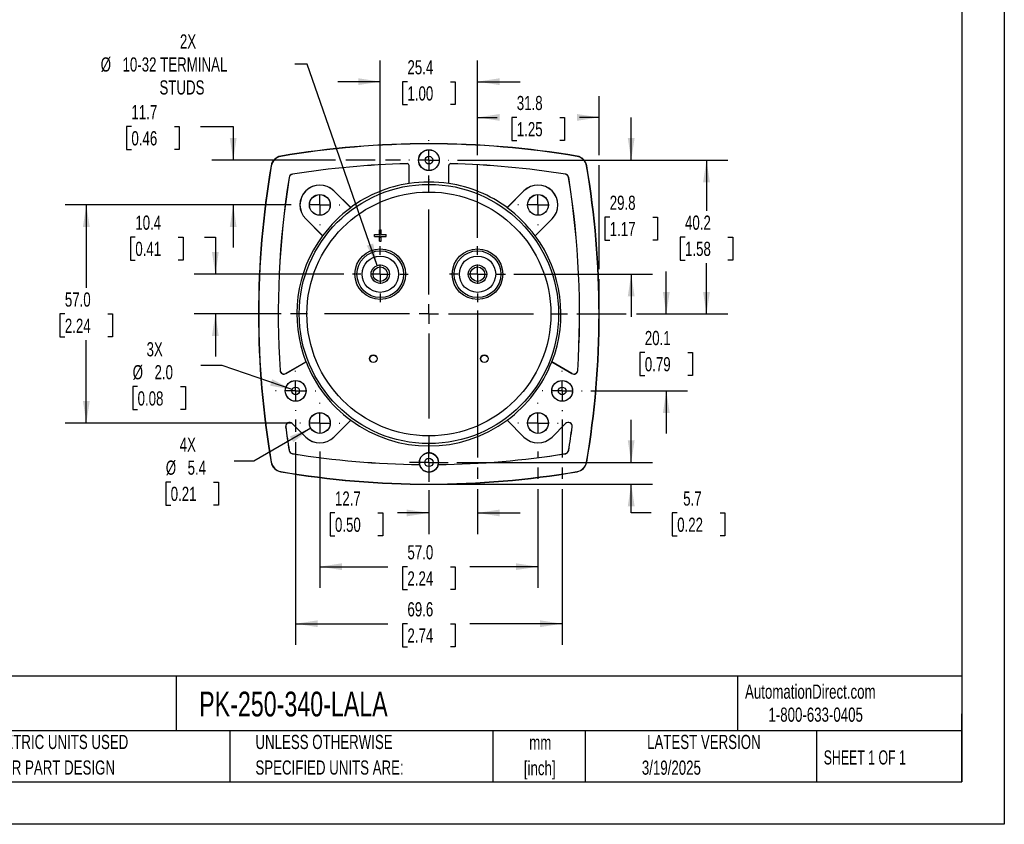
# Model space of a CAD drawing. Header units: millimetres. Extents: x 0 to 489, y 0 to 378.
# Tile 9 of 16: x 232 to 489, y 0 to 210. Entities that reach past the tile are written whole.
import ezdxf

# ---------------------------------------------------------------- set-up
doc = ezdxf.new("R2010")
doc.units = ezdxf.units.MM
doc.header["$LTSCALE"] = 1.75
doc.linetypes.add('CENTERX2', pattern=[20.32, 12.7, -2.54, 2.54, -2.54])
doc.layers.add('CENTER', color=40, linetype='CENTERX2')
doc.layers.add('DIMENSIONS', color=140, linetype='Continuous', lineweight=25)
doc.layers.add('TEXT', color=140, linetype='Continuous', lineweight=25)
doc.styles.add('SLDTEXTSTYLE0', font='TXT', dxfattribs={"width": 0.7})
doc.styles.add('SLDTEXTSTYLE1', font='TXT', dxfattribs={"width": 0.65})
doc.dimstyles.new('SLDDIMSTYLE0', dxfattribs={"dimtxt": 3.776514, "dimasz": 5.7785, "dimexe": 0, "dimexo": 0.0625, "dimgap": 0.944128, "dimtad": 0, "dimtih": 1, "dimtoh": 1, "dimrnd": 1e-09, "dimzin": 4, "dimdsep": 46, "dimtxsty": 'SLDTEXTSTYLE0', "dimsah": 1, "dimcen": 0.09, "dimadec": 0, "dimazin": 1, "dimtfac": 1, "dimtofl": 0, "dimtmove": 0, "dimatfit": 3, "dimfxl": 0, "dimfrac": 2, "dimtolj": 1, "dimtzin": 12, "dimarcsym": 0})
doc.dimstyles.new('SLDDIMSTYLE2', dxfattribs={"dimtxt": 3.776514, "dimasz": 5.7785, "dimexe": 0, "dimexo": 0.0625, "dimgap": 0.944128, "dimtad": 0, "dimtih": 1, "dimtoh": 1, "dimrnd": 1e-09, "dimzin": 12, "dimdsep": 46, "dimtxsty": 'SLDTEXTSTYLE0', "dimsah": 1, "dimcen": 0.09, "dimadec": 0, "dimazin": 3, "dimtfac": 1, "dimtmove": 0, "dimatfit": 0, "dimfxl": 0, "dimfrac": 2, "dimtolj": 1, "dimtzin": 12, "dimarcsym": 0})
doc.dimstyles.new('SLDDIMSTYLE3', dxfattribs={"dimtxt": 3.776514, "dimasz": 5.7785, "dimexe": 0, "dimexo": 0.0625, "dimgap": 0.944128, "dimtad": 0, "dimtih": 1, "dimtoh": 1, "dimrnd": 1e-09, "dimzin": 12, "dimdsep": 46, "dimtxsty": 'SLDTEXTSTYLE0', "dimsah": 1, "dimcen": 0.09, "dimadec": 0, "dimazin": 3, "dimtfac": 1, "dimtofl": 0, "dimtmove": 0, "dimatfit": 3, "dimfxl": 0, "dimfrac": 2, "dimtolj": 1, "dimtzin": 12, "dimarcsym": 0})
doc.dimstyles.new('SLDDIMSTYLE4', dxfattribs={"dimtxt": 3.776514, "dimasz": 5.7785, "dimexe": 0, "dimexo": 0.0625, "dimgap": 0.944128, "dimtad": 0, "dimtih": 1, "dimtoh": 1, "dimrnd": 1e-09, "dimzin": 12, "dimdsep": 46, "dimtxsty": 'SLDTEXTSTYLE0', "dimsah": 1, "dimcen": 0, "dimadec": 0, "dimazin": 3, "dimtfac": 1, "dimtofl": 0, "dimtmove": 0, "dimatfit": 3, "dimfxl": 0, "dimfrac": 2, "dimtolj": 1, "dimtzin": 12, "dimarcsym": 0})
doc.dimstyles.new('SLDDIMSTYLE5', dxfattribs={"dimtxt": 3.776514, "dimasz": 5.7785, "dimexe": 0, "dimexo": 0.0625, "dimgap": 0.944128, "dimtad": 0, "dimtih": 1, "dimtoh": 1, "dimrnd": 1e-09, "dimzin": 12, "dimdsep": 46, "dimtxsty": 'SLDTEXTSTYLE0', "dimsah": 1, "dimcen": 0, "dimadec": 0, "dimazin": 3, "dimtfac": 1, "dimtofl": 0, "dimtmove": 0, "dimatfit": 3, "dimfxl": 0, "dimfrac": 2, "dimtolj": 1, "dimtzin": 12, "dimarcsym": 0})
doc.dimstyles.new('SLDDIMSTYLE6', dxfattribs={"dimtxt": 3.776514, "dimasz": 5.7785, "dimexe": 0, "dimexo": 0.0625, "dimgap": 0.944128, "dimtad": 0, "dimtih": 1, "dimtoh": 1, "dimrnd": 1e-09, "dimzin": 4, "dimdsep": 46, "dimtxsty": 'SLDTEXTSTYLE0', "dimsah": 1, "dimcen": 0, "dimadec": 0, "dimazin": 1, "dimtfac": 1, "dimtofl": 0, "dimtmove": 0, "dimatfit": 3, "dimfxl": 0, "dimfrac": 2, "dimtolj": 1, "dimtzin": 12, "dimarcsym": 0})

# ---------------------------------------------------------------- blocks, each defined once
blk = doc.blocks.new('SW_NOTE_0_1')
at = {"layer": 'TEXT', "color": 0, "linetype": 'CENTERX2', "lineweight": 18, "char_height": 3.704, "attachment_point": 2, "style": 'SLDTEXTSTYLE0'}
for s, insert in [('mm', (4.98, 4.77)), ('[inch]', (4.83, -1.91))]:
    blk.add_mtext(s, dxfattribs=dict(at, insert=insert))
blk = doc.blocks.new('SW_NOTE_0_2')
at = {"layer": 'TEXT', "color": 0, "linetype": 'CENTERX2', "lineweight": 18, "char_height": 3.7042, "attachment_point": 1, "style": 'SLDTEXTSTYLE0'}
for s, insert in [('UNLESS OTHERWISE', (0, 4.77)), ('SPECIFIED UNITS ARE:', (0, -1.91))]:
    blk.add_mtext(s, dxfattribs=dict(at, insert=insert))
blk = doc.blocks.new('SW_NOTE_0_6')
at = {"layer": 'TEXT', "color": 0, "linetype": 'CENTERX2', "lineweight": 18, "char_height": 3.7042, "attachment_point": 1, "style": 'SLDTEXTSTYLE0'}
for s, insert in [('METRIC UNITS USED', (0, 4.77)), ('FOR PART DESIGN', (0, -1.91))]:
    blk.add_mtext(s, dxfattribs=dict(at, insert=insert))
blk = doc.blocks.new('_D_11')
at = {"layer": 'DIMENSIONS'}
for p, q in [((325.93, 153.29), (325.93, 199.65)), ((351.33, 174.91), (351.33, 199.65)), ((325.93, 194.09), (314.82, 194.09)), ((333.02, 194.09), (331.75, 194.09)), ((331.75, 194.09), (331.75, 188.09)), ((344.24, 194.09), (345.51, 194.09)), ((345.51, 194.09), (345.51, 188.09)), ((351.33, 194.09), (362.44, 194.09)), ((331.75, 188.09), (333.02, 188.09)), ((345.51, 188.09), (344.24, 188.09)), ((351.33, 153.29), (351.33, 172.25))]:
    blk.add_line(p, q, dxfattribs=at)
for points in [[(325.93, 194.09), (320.15, 194.98), (320.15, 193.2)], [(351.33, 194.09), (357.11, 193.2), (357.11, 194.98)]]:
    blk.add_solid(points, dxfattribs=at)
at = {"layer": 'DIMENSIONS', "char_height": 3.704, "attachment_point": 1, "style": 'SLDTEXTSTYLE0'}
for s, insert in [('25.4', (333.02, 199.71)), ('1.00', (333.02, 192.87))]:
    blk.add_mtext(s, dxfattribs=dict(at, insert=insert))
blk = doc.blocks.new('_D_12')
at = {"layer": 'DIMENSIONS'}
for p, q in [((351.33, 174.91), (351.33, 190.3)), ((383.08, 174.91), (383.08, 190.3)), ((351.33, 184.75), (356.48, 184.75)), ((361.59, 184.75), (360.32, 184.75)), ((360.32, 184.75), (360.32, 178.74)), ((372.82, 184.75), (374.08, 184.75)), ((374.08, 184.75), (374.08, 178.74)), ((383.08, 184.75), (377.93, 184.75)), ((360.32, 178.74), (361.59, 178.74)), ((374.08, 178.74), (372.82, 178.74)), ((351.33, 153.29), (351.33, 172.25)), ((383.08, 145.11), (383.08, 172.25)), ((383.08, 135.6), (383.08, 142.45))]:
    blk.add_line(p, q, dxfattribs=at)
for points in [[(351.33, 184.75), (357.11, 183.86), (357.11, 185.64)], [(383.08, 184.75), (377.3, 185.64), (377.3, 183.86)]]:
    blk.add_solid(points, dxfattribs=at)
at = {"layer": 'DIMENSIONS', "char_height": 3.704, "attachment_point": 1, "style": 'SLDTEXTSTYLE0'}
for s, insert in [('31.8', (361.59, 190.37)), ('1.25', (361.59, 183.52))]:
    blk.add_mtext(s, dxfattribs=dict(at, insert=insert))
blk = doc.blocks.new('_D_13')
at = {"layer": 'DIMENSIONS'}
for p, q in [((346.09, 173.58), (416.7, 173.58)), ((411.15, 173.58), (411.15, 160.33)), ((405.54, 153.48), (404.27, 153.48)), ((404.27, 153.48), (404.27, 147.48)), ((416.76, 153.48), (418.03, 153.48)), ((418.03, 153.48), (418.03, 147.48)), ((404.27, 147.48), (405.54, 147.48)), ((411.15, 133.38), (411.15, 146.63)), ((418.03, 147.48), (416.76, 147.48)), ((377.26, 133.38), (390.15, 133.38)), ((392.82, 133.38), (416.7, 133.38))]:
    blk.add_line(p, q, dxfattribs=at)
for points in [[(411.15, 173.58), (410.26, 167.8), (412.04, 167.8)], [(411.15, 133.38), (412.04, 139.16), (410.26, 139.16)]]:
    blk.add_solid(points, dxfattribs=at)
at = {"layer": 'DIMENSIONS', "char_height": 3.704, "attachment_point": 1, "style": 'SLDTEXTSTYLE0'}
for s, insert in [('40.2', (405.54, 159.1)), ('1.58', (405.54, 152.25))]:
    blk.add_mtext(s, dxfattribs=dict(at, insert=insert))
blk = doc.blocks.new('_D_14')
at = {"layer": 'DIMENSIONS'}
for p, q in [((391.48, 94.58), (391.48, 105.69)), ((345.91, 94.58), (397.04, 94.58)), ((340.85, 88.93), (397.04, 88.93)), ((391.48, 81.38), (391.48, 88.93)), ((396.68, 81.38), (391.48, 81.38)), ((403.49, 81.38), (402.22, 81.38)), ((402.22, 81.38), (402.22, 75.37)), ((414.71, 81.38), (415.98, 81.38)), ((415.98, 81.38), (415.98, 75.37)), ((402.22, 75.37), (403.49, 75.37)), ((415.98, 75.37), (414.71, 75.37))]:
    blk.add_line(p, q, dxfattribs=at)
for points in [[(391.48, 94.58), (392.37, 100.36), (390.59, 100.36)], [(391.48, 88.93), (390.59, 83.15), (392.37, 83.15)]]:
    blk.add_solid(points, dxfattribs=at)
at = {"layer": 'DIMENSIONS', "char_height": 3.704, "attachment_point": 1, "style": 'SLDTEXTSTYLE0'}
for s, insert in [('5.7', (405.06, 87)), ('0.22', (403.49, 80.15))]:
    blk.add_mtext(s, dxfattribs=dict(at, insert=insert))
blk = doc.blocks.new('_D_15')
at = {"layer": 'DIMENSIONS'}
for p, q in [((303.81, 105.82), (303.81, 102.57)), ((373.44, 105.8), (373.44, 95.91)), ((303.81, 99.9), (303.81, 46.87)), ((373.44, 93.25), (373.44, 90.26)), ((373.44, 87.6), (373.44, 46.87)), ((303.81, 52.43), (327.9, 52.43)), ((333.02, 52.43), (331.75, 52.43)), ((331.75, 52.43), (331.75, 46.43)), ((344.24, 52.43), (345.51, 52.43)), ((345.51, 52.43), (345.51, 46.43)), ((373.44, 52.43), (349.36, 52.43)), ((331.75, 46.43), (333.02, 46.43)), ((345.51, 46.43), (344.24, 46.43))]:
    blk.add_line(p, q, dxfattribs=at)
for points in [[(303.81, 52.43), (309.59, 51.54), (309.59, 53.32)], [(373.44, 52.43), (367.66, 53.32), (367.66, 51.54)]]:
    blk.add_solid(points, dxfattribs=at)
at = {"layer": 'DIMENSIONS', "char_height": 3.704, "attachment_point": 1, "style": 'SLDTEXTSTYLE0'}
for s, insert in [('69.6', (333.02, 58.05)), ('2.74', (333.02, 51.2))]:
    blk.add_mtext(s, dxfattribs=dict(at, insert=insert))
blk = doc.blocks.new('_D_16')
at = {"layer": 'DIMENSIONS'}
for p, q in [((260.91, 182.36), (259.64, 182.36)), ((259.64, 182.36), (259.64, 176.36)), ((272.13, 182.36), (273.4, 182.36)), ((273.4, 182.36), (273.4, 176.36)), ((278.94, 182.36), (287.5, 182.36)), ((287.5, 182.36), (287.5, 173.58)), ((259.64, 176.36), (260.91, 176.36)), ((273.4, 176.36), (272.13, 176.36)), ((314.22, 173.58), (281.94, 173.58)), ((324.6, 173.58), (316.89, 173.58)), ((331.17, 173.58), (327.26, 173.58)), ((302.65, 161.88), (281.94, 161.88)), ((287.5, 161.88), (287.5, 150.77))]:
    blk.add_line(p, q, dxfattribs=at)
for points in [[(287.5, 173.58), (288.39, 179.36), (286.61, 179.36)], [(287.5, 161.88), (286.61, 156.1), (288.39, 156.1)]]:
    blk.add_solid(points, dxfattribs=at)
at = {"layer": 'DIMENSIONS', "char_height": 3.704, "attachment_point": 1, "style": 'SLDTEXTSTYLE0'}
for s, insert in [('11.7', (260.91, 187.98)), ('0.46', (260.91, 181.14))]:
    blk.add_mtext(s, dxfattribs=dict(at, insert=insert))
blk = doc.blocks.new('_D_17')
at = {"layer": 'DIMENSIONS'}
for p, q in [((310.13, 97.4), (310.13, 61.78)), ((367.13, 97.4), (367.13, 95.91)), ((367.13, 93.25), (367.13, 90.26)), ((367.13, 87.6), (367.13, 61.78)), ((310.13, 67.33), (327.9, 67.33)), ((333.02, 67.33), (331.75, 67.33)), ((331.75, 67.33), (331.75, 61.33)), ((344.24, 67.33), (345.51, 67.33)), ((345.51, 67.33), (345.51, 61.33)), ((367.13, 67.33), (349.36, 67.33)), ((331.75, 61.33), (333.02, 61.33)), ((345.51, 61.33), (344.24, 61.33))]:
    blk.add_line(p, q, dxfattribs=at)
for points in [[(310.13, 67.33), (315.91, 66.45), (315.91, 68.22)], [(367.13, 67.33), (361.35, 68.22), (361.35, 66.45)]]:
    blk.add_solid(points, dxfattribs=at)
at = {"layer": 'DIMENSIONS', "char_height": 3.704, "attachment_point": 1, "style": 'SLDTEXTSTYLE0'}
for s, insert in [('57.0', (333.02, 72.95)), ('2.24', (333.02, 66.11))]:
    blk.add_mtext(s, dxfattribs=dict(at, insert=insert))
blk = doc.blocks.new('_D_18')
at = {"layer": 'DIMENSIONS'}
for p, q in [((351.33, 134.27), (351.33, 95.91)), ((351.33, 93.25), (351.33, 90.26)), ((351.33, 87.6), (351.33, 75.82)), ((338.63, 87.3), (338.63, 75.82)), ((314.09, 81.38), (312.83, 81.38)), ((312.83, 81.38), (312.83, 75.37)), ((325.32, 81.38), (326.58, 81.38)), ((326.58, 81.38), (326.58, 75.37)), ((338.63, 81.38), (330.43, 81.38)), ((351.33, 81.38), (362.44, 81.38)), ((312.83, 75.37), (314.09, 75.37)), ((326.58, 75.37), (325.32, 75.37))]:
    blk.add_line(p, q, dxfattribs=at)
for points in [[(338.63, 81.38), (332.85, 82.26), (332.85, 80.49)], [(351.33, 81.38), (357.11, 80.49), (357.11, 82.26)]]:
    blk.add_solid(points, dxfattribs=at)
at = {"layer": 'DIMENSIONS', "char_height": 3.704, "attachment_point": 1, "style": 'SLDTEXTSTYLE0'}
for s, insert in [('12.7', (314.09, 87)), ('0.50', (314.09, 80.15))]:
    blk.add_mtext(s, dxfattribs=dict(at, insert=insert))
blk = doc.blocks.new('_D_19')
at = {"layer": 'DIMENSIONS'}
for p, q in [((306.83, 198.67), (303.59, 198.67)), ((325.14, 146.05), (306.83, 198.67))]:
    blk.add_line(p, q, dxfattribs=at)
blk.add_solid([(325.14, 146.05), (324.08, 151.8), (322.4, 151.21)], dxfattribs=at)
at = {"layer": 'DIMENSIONS', "attachment_point": 1, "style": 'SLDTEXTSTYLE0'}
for s, insert, char_height in [('2X', (273.58, 206.45), 3.704), ('%%c', (252.88, 200.44), 3.704), ('10-32 TERMINAL', (258.59, 200.44), 3.7042), ('STUDS', (268.24, 194.44), 3.704)]:
    blk.add_mtext(s, dxfattribs=dict(at, insert=insert, char_height=char_height))
blk = doc.blocks.new('_D_20')
at = {"layer": 'DIMENSIONS'}
for p, q in [((307.77, 103.52), (292.9, 94.93)), ((292.9, 94.93), (287.71, 94.93)), ((271.17, 89.45), (269.9, 89.45)), ((269.9, 89.45), (269.9, 83.45)), ((282.39, 89.45), (283.66, 89.45)), ((283.66, 89.45), (283.66, 83.45)), ((269.9, 83.45), (271.17, 83.45)), ((283.66, 83.45), (282.39, 83.45))]:
    blk.add_line(p, q, dxfattribs=at)
blk.add_solid([(307.77, 103.52), (302.33, 101.4), (303.21, 99.86)], dxfattribs=at)
at = {"layer": 'DIMENSIONS', "char_height": 3.704, "attachment_point": 1, "style": 'SLDTEXTSTYLE0'}
for s, insert in [('4X', (273.52, 101.07)), ('%%c', (269.89, 95.07)), ('5.4', (275.59, 95.07)), ('0.21', (271.17, 88.22))]:
    blk.add_mtext(s, dxfattribs=dict(at, insert=insert))
blk = doc.blocks.new('_D_21')
at = {"layer": 'DIMENSIONS'}
for p, q in [((391.48, 173.58), (391.48, 184.69)), ((346.09, 173.58), (397.04, 173.58)), ((385.87, 158.68), (384.6, 158.68)), ((384.6, 158.68), (384.6, 152.68)), ((397.09, 158.68), (398.36, 158.68)), ((398.36, 158.68), (398.36, 152.68)), ((384.6, 152.68), (385.87, 152.68)), ((398.36, 152.68), (397.09, 152.68)), ((360.84, 143.78), (397.04, 143.78)), ((391.48, 143.78), (391.48, 132.67))]:
    blk.add_line(p, q, dxfattribs=at)
for points in [[(391.48, 173.58), (392.37, 179.36), (390.59, 179.36)], [(391.48, 143.78), (390.59, 138), (392.37, 138)]]:
    blk.add_solid(points, dxfattribs=at)
at = {"layer": 'DIMENSIONS', "char_height": 3.704, "attachment_point": 1, "style": 'SLDTEXTSTYLE0'}
for s, insert in [('29.8', (385.87, 164.3)), ('1.17', (385.87, 157.45))]:
    blk.add_mtext(s, dxfattribs=dict(at, insert=insert))
blk = doc.blocks.new('_D_22')
at = {"layer": 'DIMENSIONS'}
for p, q in [((302.65, 161.88), (243.57, 161.88)), ((249.13, 161.88), (249.13, 140.23)), ((243.52, 133.38), (242.25, 133.38)), ((242.25, 133.38), (242.25, 127.38)), ((254.74, 133.38), (256.01, 133.38)), ((256.01, 133.38), (256.01, 127.38)), ((242.25, 127.38), (243.52, 127.38)), ((249.13, 104.88), (249.13, 126.53)), ((256.01, 127.38), (254.74, 127.38)), ((302.65, 104.88), (243.57, 104.88))]:
    blk.add_line(p, q, dxfattribs=at)
for points in [[(249.13, 161.88), (248.24, 156.1), (250.02, 156.1)], [(249.13, 104.88), (250.02, 110.66), (248.24, 110.66)]]:
    blk.add_solid(points, dxfattribs=at)
at = {"layer": 'DIMENSIONS', "char_height": 3.704, "attachment_point": 1, "style": 'SLDTEXTSTYLE0'}
for s, insert in [('57.0', (243.52, 139)), ('2.24', (243.52, 132.15))]:
    blk.add_mtext(s, dxfattribs=dict(at, insert=insert))
blk = doc.blocks.new('_D_23')
at = {"layer": 'DIMENSIONS'}
for p, q in [((261.93, 153.48), (260.66, 153.48)), ((260.66, 153.48), (260.66, 147.48)), ((273.15, 153.48), (274.42, 153.48)), ((274.42, 153.48), (274.42, 147.48)), ((279.96, 153.48), (282.84, 153.48)), ((282.84, 153.48), (282.84, 143.78)), ((260.66, 147.48), (261.93, 147.48)), ((274.42, 147.48), (273.15, 147.48)), ((316.42, 143.78), (277.28, 143.78)), ((299.99, 133.38), (277.28, 133.38)), ((282.84, 133.38), (282.84, 122.27))]:
    blk.add_line(p, q, dxfattribs=at)
for points in [[(282.84, 143.78), (283.73, 149.56), (281.95, 149.56)], [(282.84, 133.38), (281.95, 127.6), (283.73, 127.6)]]:
    blk.add_solid(points, dxfattribs=at)
at = {"layer": 'DIMENSIONS', "char_height": 3.704, "attachment_point": 1, "style": 'SLDTEXTSTYLE0'}
for s, insert in [('10.4', (261.93, 159.1)), ('0.41', (261.93, 152.25))]:
    blk.add_mtext(s, dxfattribs=dict(at, insert=insert))
blk = doc.blocks.new('_D_24')
at = {"layer": 'DIMENSIONS'}
for p, q in [((400.65, 133.38), (400.65, 144.49)), ((377.26, 133.38), (390.15, 133.38)), ((392.82, 133.38), (406.2, 133.38)), ((395.04, 123.33), (393.77, 123.33)), ((393.77, 123.33), (393.77, 117.33)), ((406.26, 123.33), (407.53, 123.33)), ((407.53, 123.33), (407.53, 117.33)), ((393.77, 117.33), (395.04, 117.33)), ((407.53, 117.33), (406.26, 117.33)), ((380.93, 113.28), (406.2, 113.28)), ((400.65, 113.28), (400.65, 102.17))]:
    blk.add_line(p, q, dxfattribs=at)
for points in [[(400.65, 133.38), (401.54, 139.16), (399.76, 139.16)], [(400.65, 113.28), (399.76, 107.5), (401.54, 107.5)]]:
    blk.add_solid(points, dxfattribs=at)
at = {"layer": 'DIMENSIONS', "char_height": 3.704, "attachment_point": 1, "style": 'SLDTEXTSTYLE0'}
for s, insert in [('20.1', (395.04, 128.95)), ('0.79', (395.04, 122.1))]:
    blk.add_mtext(s, dxfattribs=dict(at, insert=insert))
blk = doc.blocks.new('_D_25')
at = {"layer": 'DIMENSIONS'}
for p, q in [((284.65, 119.87), (279.06, 119.87)), ((302.87, 113.61), (284.65, 119.87)), ((262.52, 114.39), (261.25, 114.39)), ((261.25, 114.39), (261.25, 108.39)), ((273.74, 114.39), (275.01, 114.39)), ((275.01, 114.39), (275.01, 108.39)), ((261.25, 108.39), (262.52, 108.39)), ((275.01, 108.39), (273.74, 108.39))]:
    blk.add_line(p, q, dxfattribs=at)
blk.add_solid([(302.87, 113.61), (297.69, 116.33), (297.12, 114.64)], dxfattribs=at)
at = {"layer": 'DIMENSIONS', "char_height": 3.704, "attachment_point": 1, "style": 'SLDTEXTSTYLE0'}
for s, insert in [('3X', (264.87, 126.01)), ('%%c', (261.24, 120.01)), ('2.0', (266.94, 120.01)), ('0.08', (262.52, 113.16))]:
    blk.add_mtext(s, dxfattribs=dict(at, insert=insert))
blk = doc.blocks.new('SW_CENTERMARKSYMBOL_0')
at = {"layer": 'CENTER', "color": 0}
for p, q in [((0, 5.08), (0, 36.41)), ((-5.08, 0), (-36.41, 0)), ((0, 0), (-2.54, 0)), ((0, 0), (0, 2.54)), ((0, 0), (0, -2.54)), ((0, 0), (2.54, 0)), ((5.08, 0), (36.41, 0)), ((0, -5.08), (0, -36.41))]:
    blk.add_line(p, q, dxfattribs=at)
blk = doc.blocks.new('SW_CENTERMARKSYMBOL_1')
at = {"layer": 'CENTER', "color": 0}
for p, q in [((0, 5.08), (0, 7.29)), ((-5.08, 0), (-7.29, 0)), ((0, 0), (-2.54, 0)), ((0, 0), (0, 2.54)), ((0, 0), (0, -2.54)), ((0, 0), (2.54, 0)), ((5.08, 0), (7.29, 0)), ((0, -5.08), (0, -7.29))]:
    blk.add_line(p, q, dxfattribs=at)
blk = doc.blocks.new('SW_CENTERMARKSYMBOL_2')
at = {"layer": 'CENTER', "color": 0}
for p, q in [((0, 5.08), (0, 7.29)), ((-5.08, 0), (-7.29, 0)), ((0, 0), (-2.54, 0)), ((0, 0), (0, 2.54)), ((0, 0), (0, -2.54)), ((0, 0), (2.54, 0)), ((5.08, 0), (7.29, 0)), ((0, -5.08), (0, -7.29))]:
    blk.add_line(p, q, dxfattribs=at)
blk = doc.blocks.new('SW_CENTERMARKSYMBOL_3')
at = {"layer": 'CENTER', "color": 0}
for p, q in [((0, 5.08), (0, 5.26)), ((-5.08, 0), (-5.26, 0)), ((0, 0), (-2.54, 0)), ((0, 0), (0, 2.54)), ((0, 0), (0, -2.54)), ((0, 0), (2.54, 0)), ((5.08, 0), (5.26, 0)), ((0, -5.08), (0, -5.26))]:
    blk.add_line(p, q, dxfattribs=at)
blk = doc.blocks.new('SW_CENTERMARKSYMBOL_4')
at = {"layer": 'CENTER', "color": 0}
for p, q in [((0, 5.08), (0, 5.24)), ((-5.08, 0), (-5.24, 0)), ((0, 0), (-2.54, 0)), ((0, 0), (0, 2.54)), ((0, 0), (0, -2.54)), ((0, 0), (2.54, 0)), ((5.08, 0), (5.24, 0)), ((0, -5.08), (0, -5.24))]:
    blk.add_line(p, q, dxfattribs=at)
blk = doc.blocks.new('SW_CENTERMARKSYMBOL_5')
at = {"layer": 'CENTER', "color": 0}
for p, q in [((0, 5.08), (0, 5.26)), ((-5.08, 0), (-5.26, 0)), ((0, 0), (-2.54, 0)), ((0, 0), (0, 2.54)), ((0, 0), (0, -2.54)), ((0, 0), (2.54, 0)), ((5.08, 0), (5.26, 0)), ((0, -5.08), (0, -5.26))]:
    blk.add_line(p, q, dxfattribs=at)
blk = doc.blocks.new('SW_CENTERMARKSYMBOL_6')
at = {"layer": 'CENTER', "color": 0}
for p, q in [((0, 5.08), (0, 5.26)), ((-5.08, 0), (-5.26, 0)), ((0, 0), (-2.54, 0)), ((0, 0), (0, 2.54)), ((0, 0), (0, -2.54)), ((0, 0), (2.54, 0)), ((5.08, 0), (5.26, 0)), ((0, -5.08), (0, -5.26))]:
    blk.add_line(p, q, dxfattribs=at)
blk = doc.blocks.new('SW_CENTERMARKSYMBOL_7')
at = {"layer": 'CENTER', "color": 0}
for p, q in [((0, 5.08), (0, 5.24)), ((-5.08, 0), (-5.24, 0)), ((0, 0), (-2.54, 0)), ((0, 0), (0, 2.54)), ((0, 0), (0, -2.54)), ((0, 0), (2.54, 0)), ((5.08, 0), (5.24, 0)), ((0, -5.08), (0, -5.24))]:
    blk.add_line(p, q, dxfattribs=at)
blk = doc.blocks.new('SW_CENTERMARKSYMBOL_8')
at = {"layer": 'CENTER', "color": 0}
for p, q in [((0, 5.08), (0, 5.26)), ((-5.08, 0), (-5.26, 0)), ((0, 0), (-2.54, 0)), ((0, 0), (0, 2.54)), ((0, 0), (0, -2.54)), ((0, 0), (2.54, 0)), ((5.08, 0), (5.26, 0)), ((0, -5.08), (0, -5.26))]:
    blk.add_line(p, q, dxfattribs=at)
blk = doc.blocks.new('SW_CENTERMARKSYMBOL_9')
at = {"layer": 'CENTER', "color": 0}
for p, q in [((0, 2.54), (0, 5.06)), ((-2.54, 0), (-5.06, 0)), ((0, 0), (-2.54, 0)), ((0, 0), (0, 2.54)), ((0, 0), (0, -2.54)), ((0, 0), (2.54, 0)), ((2.54, 0), (5.06, 0)), ((0, -2.54), (0, -5.06))]:
    blk.add_line(p, q, dxfattribs=at)
blk = doc.blocks.new('SW_CENTERMARKSYMBOL_10')
at = {"layer": 'CENTER', "color": 0}
for p, q in [((0, 5.08), (0, 5.26)), ((-5.08, 0), (-5.26, 0)), ((0, 0), (-2.54, 0)), ((0, 0), (0, 2.54)), ((0, 0), (0, -2.54)), ((0, 0), (2.54, 0)), ((5.08, 0), (5.26, 0)), ((0, -5.08), (0, -5.26))]:
    blk.add_line(p, q, dxfattribs=at)

msp = doc.modelspace()

# ---------------------------------------------------------------- linework, layer by layer
at = {"color": 7, "linetype": 'Continuous'}
for p, q in [((488.954, 377.83), (488.954, 0.005)), ((488.954, 0.005), (0.004, 0.005))]:
    msp.add_line(p, q, dxfattribs=at)
for p, q in [((299.913, 174.548), (299.902, 174.616)), ((332.916, 172.675), (332.917, 172.658)), ((344.342, 172.658), (344.342, 172.675)), ((377.345, 174.548), (377.357, 174.616)), ((297.393, 172.108), (297.461, 172.096)), ((302.955, 169.883), (302.952, 169.9)), ((333.447, 172.158), (333.429, 172.158)), ((333.429, 167.482), (333.429, 172.158)), ((333.447, 167.45), (333.447, 172.158)), ((343.812, 167.45), (343.812, 172.158)), ((343.829, 172.158), (343.812, 172.158)), ((343.829, 167.482), (343.829, 172.158)), ((374.306, 169.9), (374.303, 169.883)), ((379.797, 172.096), (379.865, 172.108)), ((302.109, 169.057), (302.126, 169.054)), ((333.447, 167.45), (333.429, 167.482)), ((343.829, 167.482), (343.812, 167.45)), ((375.132, 169.054), (375.149, 169.057)), ((313.806, 165.557), (313.794, 165.545)), ((318.203, 161.136), (313.794, 165.545)), ((313.806, 165.557), (318.192, 161.171)), ((359.055, 161.136), (363.464, 165.545)), ((359.066, 161.171), (363.452, 165.557)), ((363.464, 165.545), (363.452, 165.557)), ((318.192, 161.171), (318.203, 161.136)), ((359.055, 161.136), (359.066, 161.171)), ((306.464, 158.216), (306.452, 158.203)), ((310.838, 153.817), (306.452, 158.203)), ((310.874, 153.806), (306.464, 158.216)), ((366.385, 153.806), (370.794, 158.216)), ((370.806, 158.203), (366.42, 153.817)), ((370.806, 158.203), (370.794, 158.216)), ((325.679, 154.13), (325.679, 155.38)), ((325.679, 155.38), (326.179, 155.38)), ((326.179, 154.13), (326.179, 155.38)), ((310.874, 153.806), (310.838, 153.817)), ((324.429, 153.63), (324.429, 154.13)), ((324.429, 154.13), (325.679, 154.13)), ((324.429, 153.63), (325.679, 153.63)), ((325.679, 152.38), (325.679, 153.63)), ((325.679, 152.38), (326.179, 152.38)), ((326.179, 154.13), (327.429, 154.13)), ((326.179, 153.63), (327.429, 153.63)), ((326.179, 152.38), (326.179, 153.63)), ((327.429, 153.63), (327.429, 154.13)), ((366.42, 153.817), (366.385, 153.806)), ((299.747, 118.61), (299.765, 118.611)), ((301.262, 117.811), (306.496, 120.832)), ((306.533, 120.834), (301.271, 117.796)), ((306.496, 120.832), (306.533, 120.834)), ((370.726, 120.834), (370.763, 120.832)), ((375.987, 117.796), (370.726, 120.834)), ((370.763, 120.832), (375.996, 117.811)), ((377.494, 118.611), (377.511, 118.61)), ((301.262, 117.811), (301.271, 117.796)), ((375.987, 117.796), (375.996, 117.811)), ((313.794, 101.216), (318.203, 105.625)), ((318.192, 105.589), (313.806, 101.203)), ((318.203, 105.625), (318.192, 105.589)), ((359.066, 105.589), (359.055, 105.625)), ((359.055, 105.625), (363.464, 101.216)), ((359.066, 105.589), (363.452, 101.203)), ((301.22, 103.899), (301.202, 103.897)), ((302.931, 104.749), (302.918, 104.737)), ((306.452, 101.203), (302.918, 104.737)), ((302.931, 104.749), (306.464, 101.216)), ((370.794, 101.216), (374.328, 104.749)), ((374.34, 104.737), (370.806, 101.203)), ((374.34, 104.737), (374.328, 104.749)), ((376.038, 103.899), (376.056, 103.897)), ((306.464, 101.216), (306.452, 101.203)), ((313.794, 101.216), (313.806, 101.203)), ((363.452, 101.203), (363.464, 101.216)), ((370.794, 101.216), (370.806, 101.203)), ((302.126, 97.706), (302.109, 97.703)), ((302.952, 96.86), (302.955, 96.878)), ((374.303, 96.878), (374.306, 96.86)), ((375.149, 97.703), (375.132, 97.706)), ((297.461, 94.664), (297.393, 94.653)), ((336.186, 94.043), (336.172, 94.026)), ((341.087, 94.026), (341.073, 94.043)), ((379.797, 94.664), (379.865, 94.653)), ((299.913, 92.212), (299.902, 92.144)), ((377.345, 92.212), (377.357, 92.144))]:
    msp.add_line(p, q)
for centre, radius in [((338.629, 173.58), 2.719), ((338.629, 173.58), 2.7), ((338.629, 173.58), 1), ((338.629, 133.38), 33.873), ((338.629, 133.383), 31.873), ((310.129, 161.88), 2.719), ((310.129, 161.88), 2.7), ((367.129, 161.88), 2.719), ((367.129, 161.88), 2.7), ((325.929, 143.78), 6.611), ((325.929, 143.78), 6.1), ((351.329, 143.78), 6.611), ((351.329, 143.78), 6.1), ((325.929, 143.78), 4.75), ((351.329, 143.78), 4.75), ((325.929, 143.78), 2.4), ((325.929, 143.78), 1.9), ((351.329, 143.78), 2.4), ((351.329, 143.78), 1.9), ((324.129, 121.68), 1.015), ((324.129, 121.68), 0.95), ((353.129, 121.68), 1.015), ((353.129, 121.68), 0.95), ((303.815, 113.28), 2.719), ((303.815, 113.28), 2.7), ((373.443, 113.28), 2.719), ((373.443, 113.28), 2.7), ((303.815, 113.28), 1), ((373.443, 113.28), 1), ((310.129, 104.88), 2.719), ((310.129, 104.88), 2.7), ((367.129, 104.88), 2.719), ((367.129, 104.88), 2.7), ((338.629, 94.58), 2.5), ((338.629, 94.58), 1.1)]:
    msp.add_circle(centre, radius)
for centre, radius, start, end in [((338.629, -52.17), 230.069, 80.30927, 99.69073), ((338.629, -52.17), 230, 80.30927, 99.69073), ((300.418, 171.591), 3.069, 99.69073, 170.30927), ((300.418, 171.591), 3, 99.69073, 170.30927), ((338.629, -52.17), 224.917, 91.45549, 99.12688), ((338.629, -52.17), 224.9, 91.45549, 99.12688), ((332.929, 172.158), 0.517, 0, 91.4388), ((332.929, 172.158), 0.5, 0, 91.43822), ((344.329, 172.158), 0.517, 88.5612, 180), ((344.329, 172.158), 0.5, 88.56178, 180), ((338.629, -52.17), 224.917, 80.87312, 88.54451), ((338.629, -52.17), 224.9, 80.87312, 88.54451), ((376.84, 171.591), 3, 9.69073, 80.30927), ((376.84, 171.591), 3.069, 9.69073, 80.30927), ((524.179, 133.38), 230.069, 170.30927, 189.69073), ((524.179, 133.38), 230, 170.30927, 189.69073), ((303.114, 168.895), 1.017, 99.12688, 170.87312), ((303.114, 168.895), 1, 99.12688, 170.87312), ((374.144, 168.895), 1, 9.12688, 80.87312), ((374.144, 168.895), 1.017, 9.12688, 80.87312), ((153.079, 133.38), 230, 350.30927, 9.69073), ((153.079, 133.38), 230.069, 350.30927, 9.69073), ((524.179, 133.38), 224.917, 170.87312, 183.76525), ((524.179, 133.38), 224.9, 170.87312, 183.76525), ((338.629, 133.38), 34.497, 98.66981, 126.33019), ((338.629, 133.38), 34.462, 81.3507, 98.6493), ((338.629, 133.38), 34.497, 53.66981, 81.33019), ((153.079, 133.38), 224.9, 356.23475, 9.12688), ((153.079, 133.38), 224.917, 356.23475, 9.12688), ((310.129, 161.88), 5.2, 45, 225), ((310.129, 161.88), 5.183, 45, 225), ((367.129, 161.88), 5.2, 315, 135), ((367.129, 161.88), 5.183, 315, 135), ((338.629, 133.38), 34.462, 126.3507, 143.6493), ((338.629, 133.38), 34.462, 36.3507, 53.6493), ((338.629, 133.38), 34.497, 143.66981, 201.33019), ((338.629, 133.38), 34.497, 338.66981, 36.33019), ((300.762, 118.677), 1.017, 183.76533, 300), ((300.762, 118.677), 1, 183.76533, 300), ((338.629, 133.38), 34.462, 201.3507, 233.6493), ((338.629, 133.38), 34.462, 306.3507, 338.6493), ((376.496, 118.677), 1.017, 240, 356.23467), ((376.496, 118.677), 1, 240, 356.23467), ((338.629, 133.38), 34.497, 233.66981, 306.33019), ((302.211, 104.03), 1.017, 45, 187.53235), ((524.179, 133.38), 224.917, 187.53235, 189.12688), ((302.211, 104.03), 1, 45, 187.53235), ((524.179, 133.38), 224.9, 187.53235, 189.12688), ((375.047, 104.03), 1.017, 352.46765, 135), ((375.047, 104.03), 1, 352.46765, 135), ((153.079, 133.38), 224.9, 350.87312, 352.46765), ((153.079, 133.38), 224.917, 350.87312, 352.46765), ((310.129, 104.88), 5.2, 225, 315), ((310.129, 104.88), 5.183, 225, 315), ((367.129, 104.88), 5.2, 225, 315), ((367.129, 104.88), 5.183, 225, 315), ((303.114, 97.865), 1.017, 189.12688, 260.87312), ((303.114, 97.865), 1, 189.12688, 260.87312), ((338.629, 318.93), 224.917, 260.87312, 269.37395), ((338.629, 318.93), 224.9, 260.87312, 269.37748), ((338.629, 94.58), 2.502, 347.61143, 192.38857), ((338.629, 318.93), 224.9, 270.62252, 279.12688), ((338.629, 318.93), 224.917, 270.62605, 279.12688), ((374.144, 97.865), 1, 279.12688, 350.87312), ((374.144, 97.865), 1.017, 279.12688, 350.87312), ((300.418, 95.169), 3.069, 189.69073, 260.30927), ((300.418, 95.169), 3, 189.69073, 260.30927), ((338.629, 94.58), 2.519, 192.70446, 347.29554), ((376.84, 95.169), 3, 279.69073, 350.30927), ((376.84, 95.169), 3.069, 279.69073, 350.30927), ((338.629, 318.93), 230.069, 260.30927, 279.69073), ((338.629, 318.93), 230, 260.30927, 279.69073)]:
    msp.add_arc(centre, radius, start, end)
at = {"layer": 'TEXT'}
for p, q in [((477.837, 366.712), (477.837, 11.112)), ((477.837, 38.721), (11.112, 38.721)), ((272.578, 38.721), (272.578, 24.447)), ((419.257, 38.721), (419.257, 24.447)), ((477.837, 11.112), (477.837, 28.892)), ((477.837, 24.447), (11.112, 24.447)), ((286.615, 24.447), (286.615, 11.112)), ((355.293, 24.447), (355.293, 11.112)), ((379.421, 24.447), (379.421, 11.112)), ((439.86, 24.447), (439.86, 11.112)), ((11.112, 11.112), (477.837, 11.112))]:
    msp.add_line(p, q, dxfattribs=at)

# ---------------------------------------------------------------- block references
at = {"layer": 'CENTER'}
for name, p in [('SW_CENTERMARKSYMBOL_4', (338.629, 173.58)), ('SW_CENTERMARKSYMBOL_0', (338.629, 133.38)), ('SW_CENTERMARKSYMBOL_3', (310.129, 161.88)), ('SW_CENTERMARKSYMBOL_5', (367.129, 161.88)), ('SW_CENTERMARKSYMBOL_2', (325.929, 143.78)), ('SW_CENTERMARKSYMBOL_1', (351.329, 143.78)), ('SW_CENTERMARKSYMBOL_7', (303.815, 113.28)), ('SW_CENTERMARKSYMBOL_6', (373.443, 113.28)), ('SW_CENTERMARKSYMBOL_8', (310.129, 104.88)), ('SW_CENTERMARKSYMBOL_10', (367.129, 104.88)), ('SW_CENTERMARKSYMBOL_9', (338.629, 94.58))]:
    msp.add_blockref(name, p, dxfattribs=at)
at = {"layer": 'TEXT', "linetype": 'CENTERX2', "lineweight": 18}
for name, p in [('SW_NOTE_0_6', (224.837, 18.612)), ('SW_NOTE_0_2', (293.314, 18.612)), ('SW_NOTE_0_1', (362.751, 18.455))]:
    msp.add_blockref(name, p, dxfattribs=at)

# ---------------------------------------------------------------- texts
for s, insert, char_height, attachment_point, style in [('AutomationDirect.com', (421.216, 36.534), 3.70417, 1, 'SLDTEXTSTYLE0'), ('PK-250-340-LALA', (278.614, 34.674), 6.48229, 1, 'SLDTEXTSTYLE0'), ('1-800-633-0405', (427.335, 30.515), 3.70417, 1, 'SLDTEXTSTYLE0'), ('LATEST VERSION', (410.466, 23.387), 3.70417, 2, 'SLDTEXTSTYLE0'), ('SHEET 1 OF 1', (441.772, 19.34), 3.70417, 1, 'SLDTEXTSTYLE1'), ('3/19/2025', (401.978, 16.664), 3.7042, 2, 'SLDTEXTSTYLE0')]:
    msp.add_mtext(s, dxfattribs=dict(at, insert=insert, char_height=char_height, attachment_point=attachment_point, style=style))

# ---------------------------------------------------------------- dimensions: what is measured, and where the dimension line sits
at = {"layer": 'DIMENSIONS'}
dim = msp.add_diameter_dim_2p(p1=(326.718, 141.513), p2=(325.14, 146.047), text='2X\\P%%c10-32 TERMINAL\\PSTUDS', dimstyle='SLDDIMSTYLE4', override={"dimpost": '<>'}, dxfattribs=at)
dim.commit()
dim.dimension.update_dxf_attribs({"geometry": '_D_19', "text_midpoint": (276.846, 198.67), "dimtype": 163})
for base, p1, p2, dimstyle, picture, middle in [((351.329, 194.093), (325.929, 151.07), (351.329, 151.07), 'SLDDIMSTYLE2', '_D_11', (338.629, 194.093)), ((383.079, 184.747), (351.329, 151.07), (383.079, 133.38), 'SLDDIMSTYLE3', '_D_12', (367.204, 184.747)), ((338.629, 81.376), (351.329, 136.49), (338.629, 89.521), 'SLDDIMSTYLE2', '_D_18', (319.705, 81.376)), ((373.443, 52.43), (303.815, 108.04), (373.443, 108.021), 'SLDDIMSTYLE3', '_D_15', (338.629, 52.43)), ((367.129, 67.334), (310.129, 99.621), (367.129, 99.621), 'SLDDIMSTYLE0', '_D_17', (338.629, 67.334))]:
    dim = msp.add_linear_dim(base=base, p1=p1, p2=p2, dimstyle=dimstyle, dxfattribs=at)
    dim.commit()
    dim.dimension.update_dxf_attribs({"geometry": picture, "text_midpoint": middle, "dimtype": 160})
for base, p1, p2, dimstyle, picture, middle in [((287.5, 161.88), (333.389, 173.58), (304.87, 161.88), 'SLDDIMSTYLE2', '_D_16', (287.5, 182.364)), ((391.484, 173.58), (358.619, 143.78), (343.869, 173.58), 'SLDDIMSTYLE2', '_D_21', (391.484, 158.68)), ((411.148, 133.38), (343.869, 173.58), (375.042, 133.38), 'SLDDIMSTYLE3', '_D_13', (411.148, 153.48)), ((249.129, 104.88), (304.87, 161.88), (304.87, 104.88), 'SLDDIMSTYLE0', '_D_22', (249.129, 133.38)), ((282.84, 133.38), (318.639, 143.78), (302.216, 133.38), 'SLDDIMSTYLE2', '_D_23', (282.84, 153.48)), ((400.648, 133.38), (378.703, 113.28), (375.042, 133.38), 'SLDDIMSTYLE2', '_D_24', (400.648, 123.33)), ((391.484, 88.93), (343.688, 94.58), (338.629, 88.93), 'SLDDIMSTYLE2', '_D_14', (391.484, 81.376))]:
    dim = msp.add_linear_dim(base=base, p1=p1, p2=p2, angle=90, dimstyle=dimstyle, dxfattribs=at)
    dim.commit()
    dim.dimension.update_dxf_attribs({"geometry": picture, "text_midpoint": middle, "dimtype": 160})
for p1, p2, text, dimstyle, picture, middle in [((304.761, 112.955), (302.869, 113.605), '3X\\P<>', 'SLDDIMSTYLE6', '_D_25', (268.133, 117.39)), ((312.484, 106.24), (307.774, 103.521), '4X\\P<>', 'SLDDIMSTYLE5', '_D_20', (276.781, 92.451))]:
    dim = msp.add_diameter_dim_2p(p1=p1, p2=p2, text=text, dimstyle=dimstyle, dxfattribs=at)
    dim.commit()
    dim.dimension.update_dxf_attribs({"geometry": picture, "text_midpoint": middle, "dimtype": 163})

doc.saveas('drawing.dxf')
